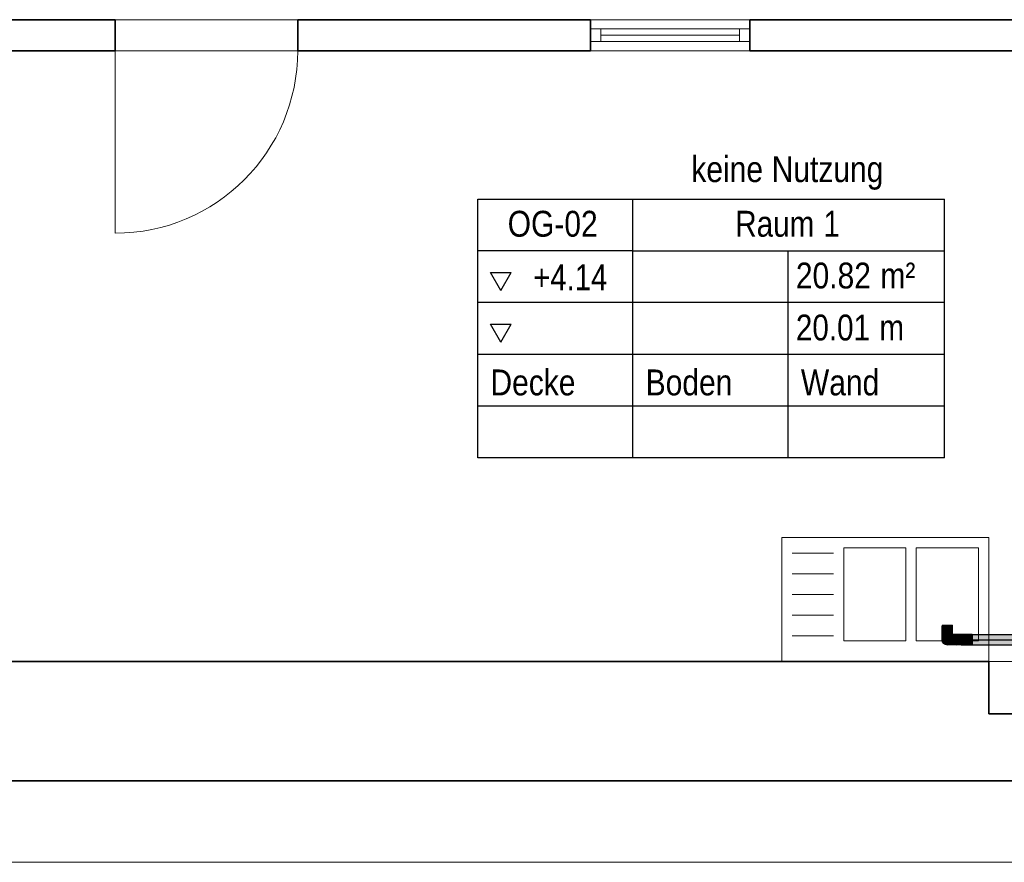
# Model space of a CAD drawing. Extents: x -142 to 528, y -48 to 546.
# Tile 24 of 28: x 151 to 246, y 233 to 314. Entities that reach past the tile are written whole.
import ezdxf
from ezdxf.lldxf.tags import DXFTag

# ---------------------------------------------------------------- set-up
doc = ezdxf.new("R2010")
doc.units = 0
doc.layers.get('0').update_dxf_attribs({"lineweight": 35})
for name, color, linetype, lineweight in [('5_OG-BESTAND', 7, 'Continuous', 25), ('5_OG-HLSE', 7, 'Continuous', 25), ('5_OG-RAUM', 7, 'Continuous', 25)]:
    doc.layers.add(name, color=color, linetype=linetype, lineweight=lineweight)
doc.layers.add('S_Schmutzwasser', color=7, linetype='Continuous', lineweight=25, true_color=0xcc3300)
doc.layers.add('S_Schmutzwasser-Shading', color=7, linetype='Continuous', lineweight=25, true_color=0xcc3300)
doc.styles.get("Standard").update_dxf_attribs({"font": 'arial.ttf'})
tags = doc.linetypes.add('PUNKT2_S9', pattern=[0.0005, 0, -0.0005]).pattern_tags.tags
tags[6:7] = [DXFTag(74, 4), DXFTag(75, 0), DXFTag(340, '0'), DXFTag(46, 1.0), DXFTag(50, 0.0), DXFTag(44, 0.0), DXFTag(45, 0.0)]
tags[4:5] = [DXFTag(74, 4), DXFTag(75, 0), DXFTag(340, '0'), DXFTag(46, 1.0), DXFTag(50, 0.0), DXFTag(44, 0.0), DXFTag(45, 0.0)]
tags = doc.linetypes.add('STRICHPUNKT2', pattern=[12.7, 6.35, -3.175, 0, -3.175]).pattern_tags.tags
tags[10:11] = [DXFTag(74, 4), DXFTag(75, 0), DXFTag(340, '0'), DXFTag(46, 0.0), DXFTag(50, 0.0), DXFTag(44, 0.0), DXFTag(45, 0.0)]
tags[8:9] = [DXFTag(74, 4), DXFTag(75, 0), DXFTag(340, '0'), DXFTag(46, 0.0), DXFTag(50, 0.0), DXFTag(44, 0.0), DXFTag(45, 0.0)]
tags[6:7] = [DXFTag(74, 4), DXFTag(75, 0), DXFTag(340, '0'), DXFTag(46, 0.0), DXFTag(50, 0.0), DXFTag(44, 0.0), DXFTag(45, 0.0)]
tags[4:5] = [DXFTag(74, 4), DXFTag(75, 0), DXFTag(340, '0'), DXFTag(46, 0.0), DXFTag(50, 0.0), DXFTag(44, 0.0), DXFTag(45, 0.0)]

# ---------------------------------------------------------------- blocks, each defined once
blk = doc.blocks.new('Shading-A07AMILL1N', base_point=(242.569, 254.542))
at = {"layer": 'S_Schmutzwasser-Shading', "color": 26, "true_color": 0x812000}
for points in [[(241.317, 254.575), (241.124, 254.689), (241.199, 254.615), (241.073, 254.689)], [(241.217, 254.604), (241.333, 254.566), (241.199, 254.615), (241.317, 254.575)], [(241.217, 254.604), (241.288, 254.563), (241.333, 254.566), (241.365, 254.548)], [(241.288, 254.563), (241.323, 254.542), (241.365, 254.548), (241.374, 254.542)], [(241.124, 253.689), (241.374, 253.835), (241.073, 253.689), (241.323, 253.835)]]:
    blk.add_solid(points, dxfattribs=at)
at = {"layer": 'S_Schmutzwasser-Shading', "color": 26, "true_color": 0x852100}
for points in [[(241.239, 254.679), (241.227, 254.689), (241.162, 254.666), (241.124, 254.689)], [(241.317, 254.575), (241.39, 254.554), (241.162, 254.666), (241.239, 254.679)], [(241.317, 254.575), (241.398, 254.548), (241.39, 254.554)], [(241.317, 254.575), (241.333, 254.566), (241.398, 254.548), (241.388, 254.55)], [(241.333, 254.566), (241.365, 254.548), (241.398, 254.547), (241.404, 254.542)], [(241.365, 254.548), (241.374, 254.542), (241.404, 254.542)], [(241.388, 254.55), (241.398, 254.547), (241.398, 254.548)], [(241.124, 253.689), (241.227, 253.689), (241.374, 253.835), (241.401, 253.833)], [(241.401, 253.833), (241.404, 253.835), (241.374, 253.835)]]:
    blk.add_solid(points, dxfattribs=at)
at = {"layer": 'S_Schmutzwasser-Shading', "color": 26, "true_color": 0x8a2200}
for points in [[(241.415, 254.549), (241.227, 254.689), (241.39, 254.554)], [(241.348, 254.689), (241.227, 254.689), (241.422, 254.548), (241.415, 254.549)], [(241.348, 254.689), (241.422, 254.548), (241.39, 254.622)], [(241.422, 254.548), (241.438, 254.545), (241.39, 254.622)], [(241.39, 254.554), (241.398, 254.548), (241.415, 254.549), (241.421, 254.545)], [(241.398, 254.548), (241.398, 254.547), (241.421, 254.545), (241.424, 254.542)], [(241.404, 254.542), (241.424, 254.542), (241.398, 254.547)], [(241.438, 254.545), (241.415, 254.549), (241.44, 254.542), (241.421, 254.545)], [(241.421, 254.545), (241.424, 254.542), (241.44, 254.542)], [(241.401, 253.833), (241.227, 253.689), (241.415, 253.828)], [(241.415, 253.828), (241.227, 253.689), (241.39, 253.755), (241.348, 253.689)], [(241.39, 253.755), (241.44, 253.835), (241.424, 253.835)], [(241.415, 253.828), (241.39, 253.755), (241.421, 253.827)], [(241.404, 253.835), (241.401, 253.833), (241.424, 253.835), (241.415, 253.828)], [(241.424, 253.835), (241.415, 253.828), (241.421, 253.827)]]:
    blk.add_solid(points, dxfattribs=at)
at = {"layer": 'S_Schmutzwasser-Shading', "color": 24, "true_color": 0xa82a00}
for points in [[(241.374, 254.542), (241.323, 254.542), (241.464, 254.202), (241.459, 254.207)], [(241.459, 254.207), (241.323, 254.542), (241.405, 254.261)], [(241.336, 253.879), (241.466, 254.189), (241.427, 254.189)], [(241.336, 253.879), (241.38, 253.855), (241.466, 254.189), (241.451, 254.097)], [(241.374, 254.542), (241.464, 254.202), (241.451, 254.28)], [(241.405, 254.261), (241.409, 254.248), (241.459, 254.207), (241.461, 254.203)], [(241.409, 254.248), (241.41, 254.244), (241.461, 254.203), (241.466, 254.189)], [(241.41, 254.244), (241.416, 254.223), (241.452, 254.203)], [(241.452, 254.203), (241.416, 254.223), (241.465, 254.19), (241.421, 254.206)], [(241.457, 254.193), (241.421, 254.206), (241.423, 254.2)], [(241.465, 254.19), (241.457, 254.193), (241.427, 254.189), (241.423, 254.2)], [(241.465, 254.19), (241.427, 254.189), (241.466, 254.189)], [(241.464, 254.202), (241.477, 254.189), (241.451, 254.28)], [(241.451, 254.097), (241.477, 254.189), (241.466, 254.189)], [(241.477, 254.189), (241.459, 254.207), (241.461, 254.203)], [(241.477, 254.189), (241.461, 254.203), (241.466, 254.189)], [(241.333, 253.87), (241.323, 253.835), (241.378, 253.849), (241.374, 253.835)], [(241.334, 253.874), (241.333, 253.87), (241.378, 253.85), (241.378, 253.849)], [(241.334, 253.874), (241.378, 253.85), (241.336, 253.879), (241.38, 253.855)]]:
    blk.add_solid(points, dxfattribs=at)
at = {"layer": 'S_Schmutzwasser-Shading', "color": 24, "true_color": 0x8c2300}
for points in [[(241.39, 254.689), (241.348, 254.689), (241.39, 254.622)], [(241.438, 254.545), (241.39, 254.689), (241.39, 254.622)], [(241.438, 254.545), (241.477, 254.542), (241.39, 254.689), (241.477, 254.689)], [(241.44, 254.542), (241.477, 254.542), (241.438, 254.545)], [(241.348, 253.689), (241.39, 253.689), (241.39, 253.755)], [(241.39, 253.689), (241.44, 253.835), (241.39, 253.755)], [(241.39, 253.689), (241.477, 253.689), (241.44, 253.835), (241.477, 253.835)]]:
    blk.add_solid(points, dxfattribs=at)
at = {"layer": 'S_Schmutzwasser-Shading', "color": 24, "true_color": 0xb02c00}
for points in [[(241.374, 254.542), (241.451, 254.28), (241.405, 254.54), (241.435, 254.392)], [(241.404, 254.542), (241.374, 254.542), (241.405, 254.54)], [(241.38, 253.855), (241.406, 253.845), (241.451, 254.097), (241.435, 253.986)], [(241.451, 254.28), (241.477, 254.189), (241.435, 254.392)], [(241.435, 253.986), (241.477, 254.189), (241.451, 254.097)], [(241.375, 253.84), (241.374, 253.835), (241.404, 253.835)], [(241.378, 253.85), (241.375, 253.84), (241.405, 253.839), (241.404, 253.835)], [(241.378, 253.85), (241.405, 253.839), (241.38, 253.855), (241.406, 253.845)]]:
    blk.add_solid(points, dxfattribs=at)
at = {"layer": 'S_Schmutzwasser-Shading', "color": 22, "true_color": 0xbd2f00}
for points in [[(241.404, 254.542), (241.435, 254.392), (241.424, 254.542)], [(241.44, 254.542), (241.424, 254.542), (241.44, 254.537), (241.424, 254.54)], [(241.424, 254.54), (241.425, 254.536), (241.44, 254.537), (241.441, 254.533)], [(241.425, 254.536), (241.435, 254.392), (241.441, 254.533), (241.477, 254.189)], [(241.425, 253.841), (241.44, 253.838), (241.435, 253.986), (241.477, 254.189)], [(241.404, 253.835), (241.424, 253.835), (241.405, 253.839)], [(241.405, 253.839), (241.44, 253.838), (241.406, 253.845)], [(241.415, 253.839), (241.405, 253.839), (241.44, 253.835), (241.424, 253.835)], [(241.406, 253.845), (241.425, 253.841), (241.435, 253.986)], [(241.44, 253.838), (241.415, 253.839), (241.44, 253.835)]]:
    blk.add_solid(points, dxfattribs=at)
at = {"layer": 'S_Schmutzwasser-Shading', "color": 22, "true_color": 0xc33000}
for points in [[(241.44, 254.542), (241.441, 254.533), (241.477, 254.542), (241.477, 254.522)], [(241.477, 253.835), (241.477, 254.189), (241.44, 253.838)], [(241.441, 254.533), (241.477, 254.189), (241.477, 254.522)], [(241.44, 253.835), (241.477, 253.835), (241.44, 253.838)]]:
    blk.add_solid(points, dxfattribs=at)
at = {"layer": 'S_Schmutzwasser-Shading', "color": 24, "true_color": 0x8d2300}
for points in [[(242.569, 254.542), (242.569, 254.689), (241.477, 254.542), (241.477, 254.689)], [(242.569, 253.689), (242.569, 253.835), (241.477, 253.689), (241.477, 253.835)]]:
    blk.add_solid(points, dxfattribs=at)
at = {"layer": 'S_Schmutzwasser-Shading', "color": 22, "true_color": 0xc43100}
for points in [[(242.569, 254.189), (242.569, 254.542), (241.477, 254.189), (241.477, 254.542)], [(242.569, 253.835), (242.569, 254.189), (241.477, 253.835), (241.477, 254.189)]]:
    blk.add_solid(points, dxfattribs=at)
blk = doc.blocks.new('Shading-A07AMILP1N', base_point=(242.569, 254.689))
at = {"layer": 'S_Schmutzwasser-Shading', "color": 22, "true_color": 0xc43100}
for points in [[(242.566, 254.542), (242.564, 254.189), (271.888, 254.542), (271.886, 254.189)], [(242.564, 254.189), (242.566, 253.835), (271.886, 254.189), (271.888, 253.835)]]:
    blk.add_solid(points, dxfattribs=at)
at = {"layer": 'S_Schmutzwasser-Shading', "color": 24, "true_color": 0x8d2300}
for points in [[(242.569, 254.689), (242.566, 254.542), (271.891, 254.689), (271.888, 254.542)], [(242.566, 253.835), (242.569, 253.689), (271.888, 253.835), (271.891, 253.689)]]:
    blk.add_solid(points, dxfattribs=at)
blk = doc.blocks.new('Shading-A07AMILR1N', base_point=(241.199, 254.615))
at = {"layer": 'S_Schmutzwasser-Shading', "color": 26, "true_color": 0x6b1a00}
for points in [[(240.508, 254.542), (240.162, 254.689), (240.154, 254.689)], [(240.251, 254.655), (240.171, 254.689), (240.162, 254.689)], [(240.508, 254.542), (240.513, 254.542), (240.162, 254.689), (240.251, 254.655)], [(240.171, 253.689), (240.513, 253.835), (240.154, 253.689), (240.508, 253.835)]]:
    blk.add_solid(points, dxfattribs=at)
at = {"layer": 'S_Schmutzwasser-Shading', "color": 26, "true_color": 0x751d00}
for points in [[(240.362, 254.621), (240.221, 254.689), (240.251, 254.655), (240.171, 254.689)], [(240.251, 254.655), (240.486, 254.554), (240.362, 254.621), (240.522, 254.545)], [(240.486, 254.554), (240.513, 254.542), (240.522, 254.545), (240.528, 254.542)], [(240.171, 253.689), (240.221, 253.689), (240.513, 253.835), (240.516, 253.83)], [(240.516, 253.83), (240.528, 253.835), (240.513, 253.835)]]:
    blk.add_solid(points, dxfattribs=at)
at = {"layer": 'S_Schmutzwasser-Shading', "color": 26, "true_color": 0x7d1f00}
for points in [[(240.444, 254.605), (240.301, 254.689), (240.362, 254.621), (240.221, 254.689)], [(240.362, 254.621), (240.522, 254.545), (240.444, 254.605), (240.551, 254.542)], [(240.522, 254.545), (240.528, 254.542), (240.551, 254.542)], [(240.221, 253.689), (240.301, 253.689), (240.516, 253.83), (240.518, 253.816)], [(240.518, 253.816), (240.551, 253.835), (240.516, 253.83), (240.528, 253.835)]]:
    blk.add_solid(points, dxfattribs=at)
at = {"layer": 'S_Schmutzwasser-Shading', "color": 26, "true_color": 0x812000}
for points in [[(240.301, 254.689), (240.444, 254.605), (241.109, 254.542), (240.856, 254.542)], [(240.301, 254.689), (241.109, 254.542), (240.543, 254.689)], [(240.444, 254.605), (240.551, 254.542), (240.856, 254.542)], [(240.543, 254.689), (241.109, 254.542), (240.563, 254.689), (241.124, 254.542)], [(240.813, 254.657), (240.563, 254.689), (241.323, 254.542), (241.124, 254.542)], [(240.65, 254.689), (240.563, 254.689), (240.813, 254.657)], [(240.961, 254.689), (240.65, 254.689), (241.217, 254.604), (240.813, 254.657)], [(241.217, 254.604), (240.813, 254.657), (241.288, 254.563)], [(240.813, 254.657), (241.323, 254.542), (241.288, 254.563)], [(240.961, 254.689), (241.217, 254.604), (240.977, 254.689), (241.199, 254.615)], [(241.199, 254.615), (241.073, 254.689), (240.977, 254.689)], [(240.551, 253.835), (240.301, 253.689), (240.854, 253.835), (241, 253.689)], [(241, 253.689), (241.046, 253.689), (240.854, 253.835), (241.081, 253.835)], [(241.046, 253.689), (241.073, 253.689), (241.081, 253.835), (241.323, 253.835)]]:
    blk.add_solid(points, dxfattribs=at)
at = {"layer": 'S_Schmutzwasser-Shading', "color": 26, "true_color": 0x721c00}
for points in [[(240.572, 254.394), (240.513, 254.542), (240.559, 254.418), (240.508, 254.542)], [(240.517, 253.845), (240.654, 254.189), (240.516, 253.855)], [(240.636, 254.235), (240.572, 254.394), (240.634, 254.237), (240.559, 254.418)], [(240.634, 254.237), (240.638, 254.229), (240.636, 254.235), (240.639, 254.227)], [(240.638, 254.229), (240.654, 254.189), (240.639, 254.227)], [(240.508, 253.835), (240.513, 253.835), (240.516, 253.855), (240.517, 253.845)]]:
    blk.add_solid(points, dxfattribs=at)
at = {"layer": 'S_Schmutzwasser-Shading', "color": 26, "true_color": 0x8a2200}
for points in [[(240.586, 254.38), (240.529, 254.537), (240.572, 254.394), (240.513, 254.542)], [(240.529, 254.537), (240.528, 254.542), (240.513, 254.542)], [(240.528, 253.838), (240.654, 254.189), (240.517, 253.845)], [(240.636, 254.235), (240.639, 254.233), (240.572, 254.394), (240.586, 254.38)], [(240.636, 254.235), (240.639, 254.227), (240.639, 254.233), (240.641, 254.226)], [(240.639, 254.227), (240.654, 254.189), (240.641, 254.226)], [(240.515, 253.84), (240.513, 253.835), (240.528, 253.835)], [(240.517, 253.845), (240.515, 253.84), (240.528, 253.838), (240.528, 253.835)]]:
    blk.add_solid(points, dxfattribs=at)
at = {"layer": 'S_Schmutzwasser-Shading', "color": 24, "true_color": 0x9f2700}
for points in [[(240.529, 254.537), (240.555, 254.528), (240.528, 254.542), (240.552, 254.537)], [(240.552, 254.537), (240.551, 254.542), (240.528, 254.542)], [(240.551, 253.835), (240.654, 254.189), (240.528, 253.838)], [(240.6, 254.374), (240.555, 254.528), (240.586, 254.38), (240.529, 254.537)], [(240.639, 254.233), (240.642, 254.232), (240.586, 254.38), (240.6, 254.374)], [(240.639, 254.233), (240.641, 254.226), (240.642, 254.232), (240.644, 254.225)], [(240.641, 254.226), (240.654, 254.189), (240.644, 254.225)], [(240.528, 253.835), (240.551, 253.835), (240.528, 253.838)]]:
    blk.add_solid(points, dxfattribs=at)
at = {"layer": 'S_Schmutzwasser-Shading', "color": 24, "true_color": 0xa82a00}
for points in [[(240.56, 254.526), (240.551, 254.542), (240.555, 254.528)], [(240.94, 254.385), (240.551, 254.542), (240.56, 254.526)], [(241.416, 254.223), (240.856, 254.542), (240.94, 254.385), (240.551, 254.542)], [(240.654, 254.189), (240.551, 253.835), (240.703, 254.102)], [(240.703, 254.102), (240.551, 253.835), (240.854, 253.835)], [(240.555, 254.528), (240.6, 254.374), (240.56, 254.526), (240.653, 254.363)], [(241.371, 254.211), (240.94, 254.385), (240.653, 254.363), (240.56, 254.526)], [(240.6, 254.374), (240.642, 254.232), (240.653, 254.363), (240.748, 254.196)], [(240.644, 254.225), (240.752, 254.189), (240.642, 254.232), (240.748, 254.196)], [(240.654, 254.189), (240.752, 254.189), (240.644, 254.225)], [(240.748, 254.196), (241.427, 254.189), (240.653, 254.363), (241.371, 254.211)], [(240.654, 254.189), (240.703, 254.102), (240.741, 254.168)], [(240.752, 254.189), (240.654, 254.189), (240.741, 254.168)], [(240.854, 253.835), (240.741, 254.168), (240.703, 254.102)], [(240.831, 254.146), (240.752, 254.189), (240.741, 254.168)], [(240.854, 253.835), (241.14, 253.979), (240.741, 254.168), (240.831, 254.146)], [(241.427, 254.189), (240.748, 254.196), (240.77, 254.189)], [(240.748, 254.196), (240.752, 254.189), (240.77, 254.189)], [(240.77, 254.189), (240.752, 254.189), (240.861, 254.139), (240.831, 254.146)], [(241.336, 253.879), (241.427, 254.189), (240.77, 254.189)], [(240.831, 254.146), (241.334, 253.874), (240.861, 254.139), (241.336, 253.879)], [(241.41, 254.244), (241.109, 254.542), (241.416, 254.223), (240.856, 254.542)], [(241.421, 254.206), (240.94, 254.385), (241.423, 254.2), (241.371, 254.211)], [(241.416, 254.223), (240.94, 254.385), (241.421, 254.206)], [(241.109, 254.542), (241.405, 254.261), (241.124, 254.542)], [(241.109, 254.542), (241.388, 254.266), (241.405, 254.261), (241.409, 254.248)], [(241.405, 254.261), (241.323, 254.542), (241.124, 254.542)], [(241.371, 254.211), (241.427, 254.189), (241.423, 254.2)], [(241.388, 254.266), (241.41, 254.244), (241.409, 254.248)], [(241.14, 253.979), (240.854, 253.835), (241.081, 253.835)], [(241.134, 253.965), (241.081, 253.835), (241.333, 253.87), (241.323, 253.835)], [(241.14, 253.979), (241.134, 253.965), (241.334, 253.874), (241.333, 253.87)]]:
    blk.add_solid(points, dxfattribs=at)
blk = doc.blocks.new('Shading-A07AMILV1N', base_point=(239.801, 255.512))
at = {"layer": 'S_Schmutzwasser-Shading', "color": 24, "true_color": 0x8d2300}
for points in [[(239.654, 255.512), (239.801, 255.512), (239.654, 255.584), (239.801, 255.584)], [(240.508, 255.512), (240.654, 255.512), (240.508, 255.584), (240.654, 255.584)]]:
    blk.add_solid(points, dxfattribs=at)
at = {"layer": 'S_Schmutzwasser-Shading', "color": 24, "true_color": 0x8c2300}
for points in [[(239.654, 255.382), (239.801, 255.291), (239.654, 255.512), (239.801, 255.512)], [(240.508, 255.291), (240.654, 255.382), (240.508, 255.512), (240.654, 255.512)]]:
    blk.add_solid(points, dxfattribs=at)
at = {"layer": 'S_Schmutzwasser-Shading', "color": 26, "true_color": 0x8a2200}
for points in [[(239.654, 255.262), (239.801, 255.085), (239.654, 255.382), (239.801, 255.291)], [(240.508, 255.085), (240.654, 255.262), (240.508, 255.291), (240.654, 255.382)]]:
    blk.add_solid(points, dxfattribs=at)
at = {"layer": 'S_Schmutzwasser-Shading', "color": 26, "true_color": 0x852100}
for points in [[(239.654, 255.158), (239.801, 254.908), (239.654, 255.262), (239.801, 255.085)], [(240.508, 254.908), (240.654, 255.158), (240.508, 255.085), (240.654, 255.262)]]:
    blk.add_solid(points, dxfattribs=at)
at = {"layer": 'S_Schmutzwasser-Shading', "color": 26, "true_color": 0x812000}
for points in [[(239.654, 254.386), (239.801, 254.136), (239.654, 255.158), (239.801, 254.908)], [(240.508, 254.136), (240.654, 254.386), (240.508, 254.908), (240.654, 255.158)]]:
    blk.add_solid(points, dxfattribs=at)
at = {"layer": 'S_Schmutzwasser-Shading', "color": 22, "true_color": 0xc43100}
for points in [[(239.801, 255.512), (240.154, 255.512), (239.801, 255.584), (240.154, 255.584)], [(240.154, 255.512), (240.508, 255.512), (240.154, 255.584), (240.508, 255.584)]]:
    blk.add_solid(points, dxfattribs=at)
at = {"layer": 'S_Schmutzwasser-Shading', "color": 22, "true_color": 0xc33000}
for points in [[(239.801, 255.291), (240.154, 255.253), (239.801, 255.512), (240.154, 255.512)], [(240.154, 255.253), (240.508, 255.291), (240.154, 255.512), (240.508, 255.512)]]:
    blk.add_solid(points, dxfattribs=at)
at = {"layer": 'S_Schmutzwasser-Shading', "color": 22, "true_color": 0xbd2f00}
for points in [[(239.801, 255.085), (240.154, 255.012), (239.801, 255.291), (240.154, 255.253)], [(240.154, 255.012), (240.508, 255.085), (240.154, 255.253), (240.508, 255.291)]]:
    blk.add_solid(points, dxfattribs=at)
at = {"layer": 'S_Schmutzwasser-Shading', "color": 24, "true_color": 0xb02c00}
for points in [[(239.801, 254.908), (240.154, 254.805), (239.801, 255.085), (240.154, 255.012)], [(240.154, 254.805), (240.508, 254.908), (240.154, 255.012), (240.508, 255.085)]]:
    blk.add_solid(points, dxfattribs=at)
at = {"layer": 'S_Schmutzwasser-Shading', "color": 24, "true_color": 0xa82a00}
for points in [[(239.801, 254.136), (240.154, 254.033), (239.801, 254.908), (240.154, 254.805)], [(240.154, 254.033), (240.508, 254.136), (240.154, 254.805), (240.508, 254.908)]]:
    blk.add_solid(points, dxfattribs=at)
blk = doc.blocks.new('Shading-A07AMILX1N', base_point=(240.154, 253.689))
at = {"layer": 'S_Schmutzwasser-Shading', "color": 26, "true_color": 0x812000}
for points in [[(239.654, 254.335), (239.801, 254.085), (239.654, 254.386), (239.801, 254.136)], [(240.508, 254.085), (240.654, 254.335), (240.508, 254.136), (240.654, 254.386)]]:
    blk.add_solid(points, dxfattribs=at)
at = {"layer": 'S_Schmutzwasser-Shading', "color": 26, "true_color": 0x7d1f00}
for points in [[(239.654, 254.256), (239.801, 253.95), (239.654, 254.335), (239.801, 254.085)], [(240.508, 253.95), (240.654, 254.256), (240.508, 254.085), (240.654, 254.335)]]:
    blk.add_solid(points, dxfattribs=at)
at = {"layer": 'S_Schmutzwasser-Shading', "color": 26, "true_color": 0x751d00}
for points in [[(239.654, 254.206), (239.801, 253.864), (239.654, 254.256), (239.801, 253.95)], [(240.508, 253.864), (240.654, 254.206), (240.508, 253.95), (240.654, 254.256)]]:
    blk.add_solid(points, dxfattribs=at)
at = {"layer": 'S_Schmutzwasser-Shading', "color": 26, "true_color": 0x6b1a00}
for points in [[(239.654, 254.189), (239.801, 253.835), (239.654, 254.206), (239.801, 253.864)], [(240.508, 253.835), (240.654, 254.189), (240.508, 253.864), (240.654, 254.206)]]:
    blk.add_solid(points, dxfattribs=at)
at = {"layer": 'S_Schmutzwasser-Shading', "color": 24, "true_color": 0xa82a00}
for points in [[(239.801, 254.085), (240.154, 253.982), (239.801, 254.136), (240.154, 254.033)], [(240.154, 253.982), (240.508, 254.085), (240.154, 254.033), (240.508, 254.136)]]:
    blk.add_solid(points, dxfattribs=at)
at = {"layer": 'S_Schmutzwasser-Shading', "color": 24, "true_color": 0x9f2700}
for points in [[(239.801, 253.95), (240.154, 253.823), (239.801, 254.085), (240.154, 253.982)], [(240.154, 253.823), (240.508, 253.95), (240.154, 253.982), (240.508, 254.085)]]:
    blk.add_solid(points, dxfattribs=at)
at = {"layer": 'S_Schmutzwasser-Shading', "color": 26, "true_color": 0x8a2200}
for points in [[(239.801, 253.864), (240.154, 253.723), (239.801, 253.95), (240.154, 253.823)], [(240.154, 253.723), (240.508, 253.864), (240.154, 253.823), (240.508, 253.95)]]:
    blk.add_solid(points, dxfattribs=at)
at = {"layer": 'S_Schmutzwasser-Shading', "color": 26, "true_color": 0x721c00}
for points in [[(239.801, 253.835), (240.154, 253.689), (239.801, 253.864), (240.154, 253.723)], [(240.154, 253.689), (240.508, 253.835), (240.154, 253.723), (240.508, 253.864)]]:
    blk.add_solid(points, dxfattribs=at)
blk = doc.blocks.new('Referenz-A07AMIMB1N', base_point=(-124.39, -25.004))
at = {"layer": '5_OG-BESTAND', "color": 0, "lineweight": 35}
for p, q in [((144.545, 314.113), (159.74, 314.113)), ((144.545, 314.113), (159.74, 314.113)), ((159.74, 314.113), (159.74, 311.118)), ((159.74, 314.113), (159.74, 311.118)), ((177.386, 311.118), (177.386, 314.113)), ((177.386, 314.113), (205.685, 314.113)), ((177.386, 311.118), (177.386, 314.113)), ((177.386, 314.113), (205.685, 314.113)), ((205.685, 314.113), (205.685, 311.118)), ((221.063, 314.113), (248.221, 314.113)), ((221.063, 314.113), (221.063, 311.118)), ((159.74, 311.118), (144.551, 311.118)), ((159.74, 311.118), (144.551, 311.118)), ((205.685, 311.118), (177.386, 311.118)), ((205.685, 311.118), (177.386, 311.118)), ((248.221, 311.118), (221.063, 311.118)), ((248.221, 311.118), (221.063, 311.118)), ((161.781, 252.073), (144.551, 252.073)), ((173.63, 252.073), (161.781, 252.073)), ((244.155, 252.073), (173.63, 252.073)), ((244.155, 252.073), (244.155, 247.036)), ((244.155, 247.036), (261.91, 247.036)), ((85.352, 240.566), (290.069, 240.566))]:
    blk.add_line(p, q, dxfattribs=at)
at = {"layer": '5_OG-BESTAND', "color": 0, "linetype": 'PUNKT2_S9', "lineweight": 13, "ltscale": 0.13}
for p, q in [((159.74, 314.112), (177.386, 314.113)), ((159.74, 311.117), (177.386, 311.118)), ((308.253, 232.683), (-88.352, 232.683))]:
    blk.add_line(p, q, dxfattribs=at)
at = {"layer": '5_OG-BESTAND', "color": 0, "lineweight": 13}
for p, q in [((205.685, 314.113), (221.063, 314.113)), ((205.685, 313.216), (221.063, 313.216)), ((206.685, 312.016), (206.685, 313.216)), ((220.063, 312.016), (220.063, 313.216)), ((206.685, 312.616), (220.063, 312.616)), ((205.685, 312.016), (221.063, 312.016)), ((159.74, 311.118), (159.74, 293.478)), ((221.063, 311.118), (205.685, 311.118)), ((244.155, 252.073), (261.91, 252.073))]:
    blk.add_line(p, q, dxfattribs=at)
blk.add_ellipse((159.74, 311.118), major_axis=(0, -17.64), ratio=1, start_param=0, end_param=1.570796, dxfattribs=at)
at = {"layer": '5_OG-HLSE', "color": 0, "lineweight": 13}
for p, q in [((244.155, 264.073), (224.155, 264.073)), ((224.155, 264.073), (224.155, 252.073)), ((244.155, 252.073), (244.155, 264.073)), ((230.155, 263.073), (230.155, 254.073)), ((236.155, 263.073), (230.155, 263.073)), ((236.155, 254.073), (236.155, 263.073)), ((243.155, 263.073), (237.155, 263.073)), ((237.155, 263.073), (237.155, 254.073)), ((243.155, 254.073), (243.155, 263.073)), ((229.155, 262.573), (225.155, 262.573)), ((229.155, 260.573), (225.155, 260.573)), ((229.155, 258.573), (225.155, 258.573)), ((229.155, 256.573), (225.155, 256.573)), ((229.155, 254.573), (225.155, 254.573)), ((230.155, 254.073), (236.155, 254.073)), ((237.155, 254.073), (243.155, 254.073)), ((224.155, 252.073), (244.155, 252.073))]:
    blk.add_line(p, q, dxfattribs=at)
at = {"layer": '5_OG-RAUM', "color": 0, "lineweight": -2}
for p, q in [((194.769, 291.768), (194.769, 296.768)), ((194.769, 296.768), (209.769, 296.768)), ((209.769, 291.768), (209.769, 296.768)), ((209.769, 296.768), (239.871, 296.768)), ((239.871, 271.768), (239.871, 296.768)), ((194.769, 271.768), (194.769, 291.768)), ((209.769, 291.768), (194.769, 291.768)), ((209.769, 271.768), (209.769, 291.768)), ((209.769, 291.768), (239.871, 291.768)), ((224.769, 271.768), (224.769, 291.768)), ((197.003, 287.955), (196.003, 289.687)), ((196.003, 289.687), (198.003, 289.687)), ((197.003, 287.955), (198.003, 289.687)), ((239.871, 286.768), (194.769, 286.768)), ((197.003, 282.955), (196.003, 284.687)), ((196.003, 284.687), (198.003, 284.687)), ((197.003, 282.955), (198.003, 284.687)), ((239.871, 281.768), (194.769, 281.768)), ((239.871, 276.768), (194.769, 276.768)), ((239.871, 271.768), (194.769, 271.768))]:
    blk.add_line(p, q, dxfattribs=at)
at = {"layer": '5_OG-RAUM', "color": 0, "lineweight": -2, "char_height": 2.5, "attachment_point": 1}
for s, insert in [('{\\W0.83;\\fArial;keine}', (215.416, 300.92)), ('{\\W0.83;\\fArial;Nutzung}', (223.178, 300.92)), ('{\\W0.83;\\fArial;OG-02}', (197.669, 295.641)), ('{\\W0.82;\\fArial;Raum}', (219.662, 295.641)), ('{\\W0.82;\\fArial;1}', (228.18, 295.641)), ('{\\W0.83;\\fArial;m²}', (233.686, 290.64)), ('{\\W0.81;\\fArial;+4.14}', (200.134, 290.468)), ('{\\W0.83;\\fArial;20.82}', (225.517, 290.64)), ('{\\W0.82;\\fArial;20.01}', (225.517, 285.614)), ('{\\W0.82;\\fArial;m}', (233.588, 285.614)), ('{\\W0.83;\\fArial;Decke}', (196.003, 280.308)), ('{\\W0.83;\\fArial;Boden}', (211.003, 280.308)), ('{\\W0.83;\\fArial;Wand}', (226.003, 280.308))]:
    blk.add_mtext(s, dxfattribs=dict(at, insert=insert))
blk = doc.blocks.new('Bogen 45°-A07AMIN91N', base_point=(239.654, 254.033))
at = {"color": 0, "linetype": 'ByBlock', "lineweight": -2, "ltscale": 0.25}
for p, q in [((239.654, 255.584), (239.654, 255.512)), ((239.654, 255.584), (239.947, 255.584)), ((239.654, 255.382), (239.654, 255.512)), ((239.654, 255.262), (239.654, 255.382)), ((239.654, 255.158), (239.654, 255.262)), ((239.654, 254.386), (239.654, 255.158)), ((239.947, 255.584), (240.361, 255.584)), ((240.361, 255.584), (240.654, 255.584)), ((240.654, 255.512), (240.654, 255.584)), ((240.654, 255.382), (240.654, 255.512)), ((240.654, 255.262), (240.654, 255.382)), ((240.654, 255.158), (240.654, 255.262)), ((240.654, 254.386), (240.654, 255.158))]:
    blk.add_line(p, q, dxfattribs=at)
at = {"color": 0, "linetype": 'STRICHPUNKT2', "lineweight": -2, "ltscale": 0.25}
for p, q in [((240.154, 255.512), (240.154, 255.584)), ((240.154, 255.158), (240.154, 255.512)), ((240.154, 254.386), (240.154, 255.158))]:
    blk.add_line(p, q, dxfattribs=at)
at = {"color": 0, "linetype": 'ByBlock', "lineweight": -2, "ltscale": 0.25, "extrusion": (0, 0, -1)}
blk.add_ellipse((240.154, 254.386), major_axis=(-0.5, 0), ratio=0.707107, dxfattribs=at)
blk = doc.blocks.new('Bogen 45°-A07AMINB1N', base_point=(240.719, 253.689))
at = {"color": 0, "linetype": 'ByBlock', "lineweight": -2, "ltscale": 0.25}
for p, q in [((241.124, 254.689), (241.073, 254.689)), ((241.227, 254.689), (241.124, 254.689)), ((241.348, 254.689), (241.227, 254.689)), ((241.477, 254.689), (241.348, 254.689)), ((242.569, 254.689), (241.477, 254.689)), ((242.569, 254.396), (242.569, 254.689)), ((242.569, 253.982), (242.569, 254.396)), ((241.124, 253.689), (241.073, 253.689)), ((241.227, 253.689), (241.124, 253.689)), ((241.348, 253.689), (241.227, 253.689)), ((241.477, 253.689), (241.348, 253.689)), ((241.477, 253.689), (242.569, 253.689)), ((242.569, 253.689), (242.569, 253.982))]:
    blk.add_line(p, q, dxfattribs=at)
at = {"color": 0, "linetype": 'STRICHPUNKT2', "lineweight": -2, "ltscale": 0.25}
for p, q in [((241.124, 254.189), (241.073, 254.189)), ((241.477, 254.189), (241.124, 254.189)), ((242.569, 254.189), (241.477, 254.189))]:
    blk.add_line(p, q, dxfattribs=at)
at = {"color": 0, "linetype": 'ByBlock', "lineweight": -2, "ltscale": 0.25}
blk.add_ellipse((241.073, 254.189), major_axis=(0, 0.5), ratio=0.707107, dxfattribs=at)
blk = doc.blocks.new('Rohr mit Muffe-A07AMINF1N', base_point=(239.654, 253.689))
at = {"color": 0, "linetype": 'STRICHPUNKT2', "lineweight": -2, "ltscale": 0.25}
blk.add_line((240.154, 254.189), (240.154, 254.189), dxfattribs=at)
at = {"color": 0, "linetype": 'ByBlock', "lineweight": -2, "ltscale": 0.25}
blk.add_circle((240.154, 254.189), 0.5, dxfattribs=at)
at = {"color": 0, "lineweight": 35}
blk.add_ellipse((240.376, 254.189), major_axis=(-0.222, 0.5), ratio=1, start_param=0, end_param=2.305501, dxfattribs=at)
blk = doc.blocks.new('Bogen 45°-A07AMINL1N', base_point=(239.654, 253.689))
at = {"color": 0, "linetype": 'ByBlock', "lineweight": -2, "ltscale": 0.25}
for p, q in [((240.171, 254.689), (240.154, 254.689)), ((240.221, 254.689), (240.171, 254.689)), ((240.301, 254.689), (240.221, 254.689)), ((241.073, 254.689), (240.301, 254.689)), ((240.171, 253.689), (240.154, 253.689)), ((240.221, 253.689), (240.171, 253.689)), ((240.301, 253.689), (240.221, 253.689)), ((241.073, 253.689), (240.301, 253.689))]:
    blk.add_line(p, q, dxfattribs=at)
at = {"color": 0, "linetype": 'STRICHPUNKT2', "lineweight": -2, "ltscale": 0.25}
for p, q in [((240.301, 254.189), (240.154, 254.189)), ((240.154, 254.189), (240.154, 254.189)), ((241.073, 254.189), (240.301, 254.189))]:
    blk.add_line(p, q, dxfattribs=at)
at = {"color": 0, "linetype": 'ByBlock', "lineweight": -2, "ltscale": 0.25}
blk.add_circle((240.154, 254.189), 0.5, dxfattribs=at)
at = {"color": 0, "linetype": 'ByBlock', "lineweight": -2, "ltscale": 0.25, "extrusion": (0, 0, -1)}
blk.add_ellipse((241.073, 254.189), major_axis=(0, 0.5), ratio=0.707107, dxfattribs=at)
blk = doc.blocks.new('Bogen 45°-A07AMINN1N', base_point=(239.654, 253.689))
at = {"color": 0, "linetype": 'ByBlock', "lineweight": -2, "ltscale": 0.25}
for p, q in [((239.654, 254.335), (239.654, 254.386)), ((239.654, 254.256), (239.654, 254.335)), ((239.654, 254.206), (239.654, 254.256)), ((239.654, 254.189), (239.654, 254.206)), ((240.654, 254.335), (240.654, 254.386)), ((240.654, 254.256), (240.654, 254.335)), ((240.654, 254.206), (240.654, 254.256)), ((240.654, 254.189), (240.654, 254.206))]:
    blk.add_line(p, q, dxfattribs=at)
at = {"color": 0, "linetype": 'STRICHPUNKT2', "lineweight": -2, "ltscale": 0.25}
for p, q in [((240.154, 254.335), (240.154, 254.386)), ((240.154, 254.189), (240.154, 254.335)), ((240.154, 254.189), (240.154, 254.189))]:
    blk.add_line(p, q, dxfattribs=at)
at = {"color": 0, "linetype": 'ByBlock', "lineweight": -2, "ltscale": 0.25}
blk.add_circle((240.154, 254.189), 0.5, dxfattribs=at)
blk.add_ellipse((240.154, 254.386), major_axis=(-0.5, 0), ratio=0.707107, dxfattribs=at)
at = {"color": 0, "lineweight": 35}
blk.add_ellipse((240.376, 254.189), major_axis=(-0.222, 0.5), ratio=1, start_param=0, end_param=2.305501, dxfattribs=at)
blk = doc.blocks.new('Rohr mit Muffe-A07AMINR1N', base_point=(242.564, 253.689))
at = {"color": 0, "linetype": 'ByBlock', "lineweight": -2, "ltscale": 0.25}
for p, q in [((242.569, 254.689), (271.891, 254.689)), ((242.569, 253.689), (271.891, 253.689))]:
    blk.add_line(p, q, dxfattribs=at)
at = {"color": 0, "linetype": 'STRICHPUNKT2', "lineweight": -2, "ltscale": 0.25}
blk.add_line((242.569, 254.189), (271.891, 254.189), dxfattribs=at)
at = {"color": 0, "linetype": 'ByBlock', "lineweight": -2, "ltscale": 0.25, "extrusion": (0, 0, -1)}
for centre in [(242.569, 254.189), (271.891, 254.189)]:
    blk.add_ellipse(centre, major_axis=(0, 0.5), ratio=0.010002, dxfattribs=at)

msp = doc.modelspace()

# ---------------------------------------------------------------- block references
at = {"color": 251, "lineweight": 25, "ltscale": 0.25, "true_color": 0x585858}
msp.add_blockref('Referenz-A07AMIMB1N', (-124.39, -25.004), dxfattribs=at)
at = {"layer": 'S_Schmutzwasser'}
for name, p in [('Shading-A07AMILV1N', (239.801, 255.512)), ('Shading-A07AMILX1N', (240.154, 253.689)), ('Shading-A07AMILR1N', (241.199, 254.615)), ('Shading-A07AMILL1N', (242.569, 254.542)), ('Shading-A07AMILP1N', (242.569, 254.689))]:
    msp.add_blockref(name, p, dxfattribs=at)
at = {"layer": 'S_Schmutzwasser', "ltscale": 0.25}
for name, p in [('Bogen 45°-A07AMIN91N', (239.654, 254.033)), ('Bogen 45°-A07AMINN1N', (239.654, 253.689)), ('Rohr mit Muffe-A07AMINF1N', (239.654, 253.689)), ('Bogen 45°-A07AMINL1N', (239.654, 253.689)), ('Bogen 45°-A07AMINB1N', (240.719, 253.689)), ('Rohr mit Muffe-A07AMINR1N', (242.564, 253.689))]:
    msp.add_blockref(name, p, dxfattribs=at)

doc.saveas('drawing.dxf')
